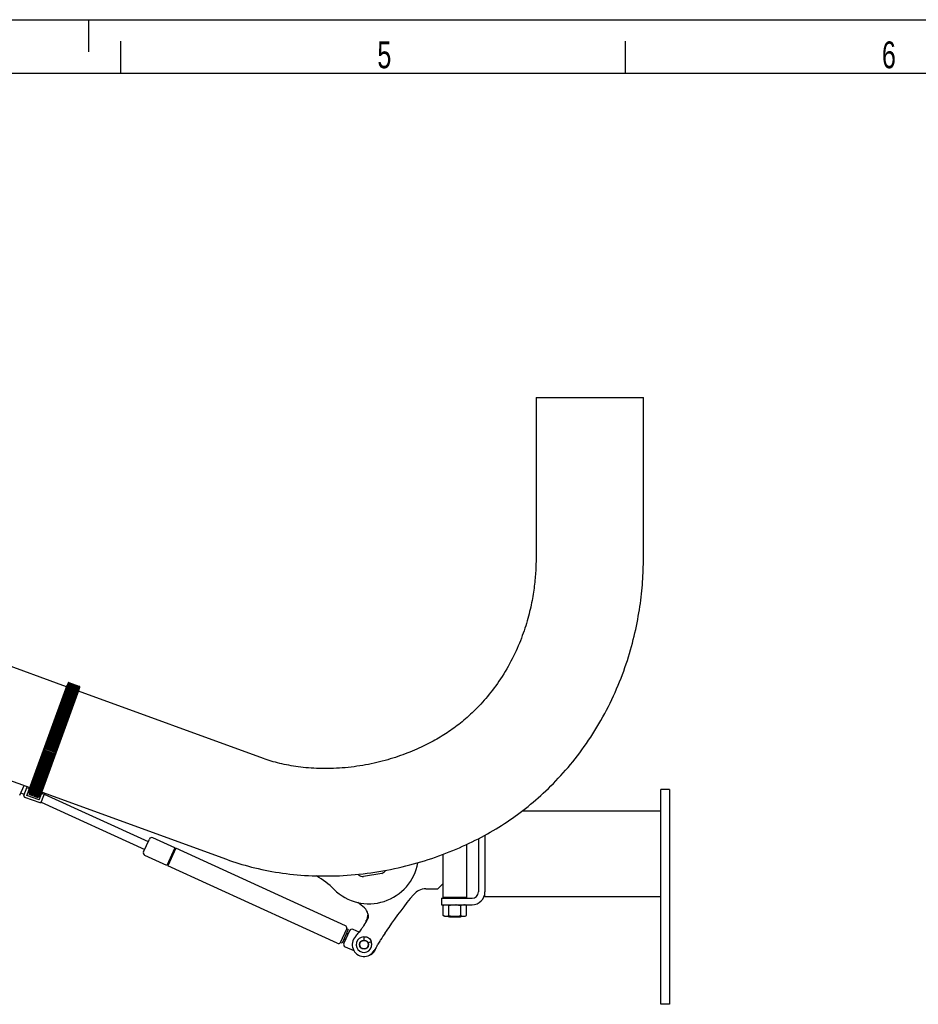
# Model space of a CAD drawing. Extents: x 0 to 594, y 0 to 420.
# Tile 7 of 29: x 204 to 287, y 328 to 420. Entities that reach past the tile are written whole.
import ezdxf

# ---------------------------------------------------------------- set-up
doc = ezdxf.new("R2010")
doc.units = 0
doc.header["$LTSCALE"] = 32.67
for name, color, linetype in [('100-5404_L_DXF_CONTINUOUS_', 7, 'CONTINUOUS'), ('100-5907_DXF_CONTINUOUS_LI', 7, 'CONTINUOUS'), ('100-5911_DXF_CONTINUOUS_LI', 7, 'CONTINUOUS'), ('100-6300-01_DXF_CONTINUOUS', 7, 'CONTINUOUS'), ('100-6300-02_DXF_CONTINUOUS', 7, 'CONTINUOUS'), ('100-6300-04_DXF_CONTINUOUS', 7, 'CONTINUOUS'), ('100-6305-1_DXF_CONTINUOUS_', 7, 'CONTINUOUS'), ('100-6305-2_DXF_CONTINUOUS_', 7, 'CONTINUOUS'), ('100-6306_DXF_CONTINUOUS_LI', 7, 'CONTINUOUS'), ('100-9010_DXF_CONTINUOUS_LI', 7, 'CONTINUOUS'), ('100-9011_DXF_CONTINUOUS_LI', 7, 'CONTINUOUS'), ('104080_2D_DXF_FORMAT', 7, 'CONTINUOUS'), ('104420_DXF_CONTINUOUS_LINE', 7, 'CONTINUOUS'), ('135588_DXF_CONTINUOUS_LINE', 7, 'CONTINUOUS'), ('9908480_DXF_CONTINUOUS_LIN', 7, 'CONTINUOUS'), ('GAS_SPRING_RDXF_CONTINUOUS', 7, 'CONTINUOUS'), ('STAB_K4-D4_DXF_CONTINUOUS_', 7, 'CONTINUOUS')]:
    doc.layers.add(name, color=color, linetype=linetype)
doc.styles.get("Standard").update_dxf_attribs({"font": 'txt', "width": 0.7})

msp = doc.modelspace()

# ---------------------------------------------------------------- linework, layer by layer
at = {"layer": '100-5404_L_DXF_CONTINUOUS_', "color": 7, "linetype": 'CONTINUOUS'}
for centre, radius, start, end in [((236.111, 342.29), 4.632, 225.38397, 349.89241), ((226.837, 332.891), 8.572, 45.38397, 59.17978)]:
    msp.add_arc(centre, radius, start, end, dxfattribs=at)
at = {"layer": '100-5907_DXF_CONTINUOUS_LI', "color": 7, "linetype": 'CONTINUOUS'}
for p, q in [((235.143, 340.363), (235.112, 340.4)), ((237.296, 340.489), (235.613, 340.192))]:
    msp.add_line(p, q, dxfattribs=at)
for centre, start, end in [((235.526, 340.684), 220, 280), ((237.209, 340.981), 280, 334.53476)]:
    msp.add_arc(centre, 0.5, start, end, dxfattribs=at)
at = {"layer": '100-5911_DXF_CONTINUOUS_LI', "color": 7, "linetype": 'CONTINUOUS'}
msp.add_circle((235.647, 333.846), 0.4, dxfattribs=at)
at = {"layer": '100-6300-01_DXF_CONTINUOUS', "color": 7, "linetype": 'CONTINUOUS'}
for p, q in [((264.111, 348.29), (263.311, 348.29)), ((263.311, 328.29), (263.311, 348.29)), ((264.111, 348.29), (264.111, 328.29)), ((264.111, 328.29), (263.311, 328.29))]:
    msp.add_line(p, q, dxfattribs=at)
at = {"layer": '100-6300-02_DXF_CONTINUOUS', "color": 7, "linetype": 'CONTINUOUS'}
for p, q in [((263.311, 346.29), (250.37, 346.29)), ((246.911, 338.29), (246.911, 338.765)), ((263.311, 338.29), (246.911, 338.29))]:
    msp.add_line(p, q, dxfattribs=at)
at = {"layer": '100-6300-04_DXF_CONTINUOUS', "color": 3, "linetype": 'CONTINUOUS'}
for p, q in [((246.911, 344.042), (246.911, 338.765)), ((242.861, 337.565), (245.711, 337.565))]:
    msp.add_line(p, q, dxfattribs=at)
at = {"layer": '100-6300-04_DXF_CONTINUOUS', "color": 7, "linetype": 'CONTINUOUS'}
for p, q in [((246.311, 343.721), (246.311, 338.765)), ((242.861, 338.165), (245.711, 338.165)), ((242.861, 338.165), (242.861, 337.565))]:
    msp.add_line(p, q, dxfattribs=at)
at = {"layer": '100-6300-04_DXF_CONTINUOUS', "color": 3, "linetype": 'CONTINUOUS'}
msp.add_arc((245.711, 338.765), 1.2, 270, 360, dxfattribs=at)
at = {"layer": '100-6300-04_DXF_CONTINUOUS', "color": 7, "linetype": 'CONTINUOUS'}
msp.add_arc((245.711, 338.765), 0.6, 270, 360, dxfattribs=at)
at = {"layer": '100-6305-1_DXF_CONTINUOUS_', "color": 7, "linetype": 'CONTINUOUS'}
for p, q in [((243.011, 339.54), (243.011, 342.253)), ((242.511, 339.04), (243.011, 339.54)), ((241.403, 339.04), (242.511, 339.04)), ((235.855, 336.065), (236.023, 336.324)), ((235.621, 334.57), (235.632, 334.271)), ((236.32, 334.117), (236.041, 334.005))]:
    msp.add_line(p, q, dxfattribs=at)
at = {"layer": '100-6305-1_DXF_CONTINUOUS_', "color": 3, "linetype": 'CONTINUOUS'}
for p, q in [((237.605, 334.929), (237.626, 334.96)), ((237.626, 334.96), (237.631, 334.968))]:
    msp.add_line(p, q, dxfattribs=at)
at = {"layer": '100-6305-1_DXF_CONTINUOUS_', "color": 7, "linetype": 'CONTINUOUS'}
msp.add_circle((235.647, 333.846), 0.425, dxfattribs=at)
for centre, radius, start, end in [((269.405, 314.127), 38, 140.09968, 145.87849), ((241.403, 337.54), 1.5, 90, 140.09968), ((232.273, 333.627), 5, 46.81949, 56.1759), ((235.011, 336.544), 1, 9.5218, 46.81949), ((231.359, 338.489), 5.152, 323.12944, 326.99881), ((231.351, 338.493), 5.161, 327.00572, 333.65039), ((235.304, 336.535), 0.75, 333.68275, 343.66356), ((229.737, 339.385), 7, 316.85905, 320.16651), ((261.062, 319.741), 27.946, 147.00009, 148.64309), ((261.058, 319.743), 27.942, 146.44383, 147), ((257.866, 321.767), 24.163, 145.5273, 146.25943), ((235.647, 333.846), 1.1, 136.85905, 329.86621), ((235.647, 333.846), 0.725, 92.08343, 21.91657), ((269.463, 314.217), 38, 149.05386, 149.86621)]:
    msp.add_arc(centre, radius, start, end, dxfattribs=at)
at = {"layer": '100-6305-1_DXF_CONTINUOUS_', "color": 3, "linetype": 'CONTINUOUS'}
for centre, radius, start, end in [((231.191, 338.229), 5.151, 328.71067, 330.4303), ((231.179, 338.236), 5.165, 330.43147, 333.65079), ((235.135, 336.276), 0.75, 333.68275, 343.66356), ((318.954, 281.346), 97.411, 146.26477, 146.60032)]:
    msp.add_arc(centre, radius, start, end, dxfattribs=at)
msp.add_open_spline([(235.997, 336.709), (235.993, 336.595), (235.961, 336.375), (235.894, 336.164), (235.855, 336.065)], degree=3, knots=[0, 0, 0, 0, 0.51754, 1, 1, 1, 1], dxfattribs=at)
at = {"layer": '100-6305-1_DXF_CONTINUOUS_', "color": 7, "linetype": 'CONTINUOUS'}
for points, knots in [([(235.997, 336.709), (236.007, 336.677), (236.038, 336.552), (236.042, 336.418), (236.023, 336.324)], [0, 0, 0, 0, 0.259571, 1, 1, 1, 1]), ([(235.48, 335.398), (235.452, 335.359), (235.332, 335.191), (235.208, 335.026), (235.112, 334.901)], [0, 0, 0, 0, 0.23391, 1, 1, 1, 1]), ([(235.621, 334.57), (235.701, 334.585), (235.859, 334.588), (236.006, 334.53), (236.066, 334.491)], [0, 0, 0, 0, 0.534266, 1, 1, 1, 1]), ([(236.066, 334.491), (236.126, 334.452), (236.239, 334.341), (236.3, 334.196), (236.32, 334.117)], [0, 0, 0, 0, 0.468582, 1, 1, 1, 1]), ([(236.872, 333.758), (236.9, 333.804), (237.009, 333.979), (237.117, 334.154), (237.198, 334.283)], [0, 0, 0, 0, 0.261774, 1, 1, 1, 1])]:
    msp.add_open_spline(points, degree=3, knots=knots, dxfattribs=at)
at = {"layer": '100-6305-2_DXF_CONTINUOUS_', "color": 7, "linetype": 'CONTINUOUS'}
for p, q in [((245.211, 338.24), (245.211, 343.179)), ((243.011, 338.24), (243.011, 339.54)), ((245.211, 338.24), (243.011, 338.24)), ((243.061, 338.19), (243.011, 338.24)), ((245.161, 338.19), (243.061, 338.19)), ((245.161, 338.19), (245.211, 338.24))]:
    msp.add_line(p, q, dxfattribs=at)
at = {"layer": '100-6306_DXF_CONTINUOUS_LI', "color": 7, "linetype": 'CONTINUOUS'}
for p, q in [((243.516, 338.165), (243.516, 338.19)), ((244.706, 338.165), (244.706, 338.19)), ((243.616, 336.415), (243.546, 336.485)), ((244.621, 336.415), (243.601, 336.415)), ((244.606, 336.415), (244.676, 336.485))]:
    msp.add_line(p, q, dxfattribs=at)
at = {"layer": '100-6306_DXF_CONTINUOUS_LI', "color": 2, "linetype": 'CONTINUOUS'}
for p, q in [((243.601, 336.485), (243.601, 336.415)), ((244.621, 336.485), (244.621, 336.415))]:
    msp.add_line(p, q, dxfattribs=at)
at = {"layer": '100-9010_DXF_CONTINUOUS_LI', "color": 7, "linetype": 'CONTINUOUS'}
for p, q in [((204.578, 348.631), (207.995, 358.02)), ((205.705, 348.22), (209.123, 357.61)), ((203.972, 347.728), (204.274, 348.557)), ((204.528, 348.505), (204.516, 348.474)), ((204.542, 348.542), (204.528, 348.505)), ((204.56, 348.588), (204.542, 348.542)), ((204.58, 348.642), (204.56, 348.588)), ((204.607, 348.711), (204.58, 348.642)), ((203.972, 347.728), (203.97, 347.719)), ((204.031, 347.598), (205.46, 347.078)), ((204.246, 347.743), (204.45, 348.305)), ((205.389, 347.327), (204.246, 347.743)), ((204.494, 347.963), (204.345, 348.018)), ((204.396, 348.099), (204.377, 348.106)), ((204.409, 348.193), (204.424, 348.188)), ((204.446, 348.341), (204.449, 348.339)), ((204.511, 348.008), (204.448, 347.835)), ((205.293, 347.527), (204.448, 347.835)), ((204.449, 348.339), (204.457, 348.334)), ((204.453, 348.318), (204.452, 348.317)), ((204.452, 348.317), (204.452, 348.316)), ((204.452, 348.316), (204.452, 348.315)), ((204.454, 348.323), (204.453, 348.321)), ((204.453, 348.321), (204.453, 348.32)), ((204.453, 348.32), (204.453, 348.319)), ((204.453, 348.319), (204.453, 348.318)), ((204.455, 348.327), (204.454, 348.325)), ((204.454, 348.325), (204.454, 348.323)), ((204.489, 348.409), (204.488, 348.408)), ((204.488, 348.408), (204.488, 348.407)), ((204.488, 348.407), (204.488, 348.407)), ((204.488, 348.407), (204.488, 348.407)), ((204.49, 348.412), (204.489, 348.41)), ((204.489, 348.41), (204.489, 348.409)), ((204.491, 348.414), (204.49, 348.412)), ((204.492, 348.416), (204.491, 348.414)), ((204.494, 348.42), (204.492, 348.416)), ((204.493, 347.96), (205.339, 347.652)), ((204.495, 348.424), (204.494, 348.42)), ((204.498, 348.431), (204.495, 348.424)), ((204.502, 348.439), (204.498, 348.431)), ((204.507, 348.453), (204.502, 348.439)), ((204.516, 348.474), (204.507, 348.453)), ((204.507, 347.999), (205.353, 347.691)), ((205.356, 347.7), (205.293, 347.527)), ((205.489, 347.601), (205.34, 347.656)), ((205.389, 347.327), (205.594, 347.889)), ((205.521, 347.689), (205.503, 347.696)), ((205.553, 347.777), (205.538, 347.782)), ((205.891, 347.969), (205.588, 347.139)), ((205.599, 347.899), (205.6, 347.9)), ((205.6, 347.9), (205.601, 347.901)), ((205.601, 347.902), (205.602, 347.903)), ((205.601, 347.901), (205.601, 347.902)), ((205.602, 347.905), (205.603, 347.907)), ((205.602, 347.903), (205.602, 347.905)), ((205.603, 347.907), (205.604, 347.909)), ((205.604, 347.909), (205.605, 347.911)), ((205.605, 347.911), (205.606, 347.914)), ((205.606, 347.914), (205.608, 347.917)), ((205.607, 347.916), (205.609, 347.915)), ((205.608, 347.917), (205.61, 347.922)), ((205.609, 347.915), (205.616, 347.914)), ((205.61, 347.922), (205.612, 347.928)), ((205.612, 347.928), (205.615, 347.935)), ((205.63, 347.992), (205.631, 347.993)), ((205.63, 347.991), (205.63, 347.992)), ((205.63, 347.991), (205.63, 347.99)), ((205.63, 347.99), (205.63, 347.991)), ((205.63, 347.991), (205.63, 347.991)), ((205.63, 347.991), (205.63, 347.991)), ((205.631, 347.996), (205.632, 347.998)), ((205.631, 347.994), (205.631, 347.996)), ((205.631, 347.993), (205.631, 347.994)), ((205.632, 347.998), (205.633, 348)), ((205.633, 348), (205.634, 348.004)), ((205.634, 348.004), (205.636, 348.009)), ((205.636, 348.009), (205.638, 348.016)), ((205.638, 348.016), (205.641, 348.025)), ((205.641, 348.025), (205.645, 348.039)), ((205.645, 348.039), (205.652, 348.06)), ((205.652, 348.06), (205.663, 348.092)), ((205.663, 348.092), (205.676, 348.131)), ((205.676, 348.131), (205.692, 348.177)), ((205.692, 348.177), (205.711, 348.234)), ((205.711, 348.234), (205.735, 348.301))]:
    msp.add_line(p, q, dxfattribs=at)
for points in [[(208.011, 358.042), (208.01, 358.041), (208.007, 358.038), (208.004, 358.035), (208.001, 358.031), (207.999, 358.028), (207.997, 358.024), (207.995, 358.02)], [(209.123, 357.61), (209.124, 357.614), (209.125, 357.618), (209.125, 357.622), (209.126, 357.627), (209.125, 357.631), (209.125, 357.636), (209.125, 357.637)], [(203.97, 347.719), (203.968, 347.711), (203.967, 347.703), (203.966, 347.694), (203.966, 347.686), (203.967, 347.678), (203.969, 347.67), (203.971, 347.662), (203.973, 347.654), (203.977, 347.646), (203.981, 347.639), (203.985, 347.632), (203.991, 347.626), (203.996, 347.62), (204.002, 347.615), (204.009, 347.61), (204.015, 347.605), (204.022, 347.602), (204.03, 347.598), (204.031, 347.598)], [(204.404, 348.364), (204.405, 348.363), (204.41, 348.361), (204.416, 348.358), (204.421, 348.355), (204.426, 348.353), (204.43, 348.35), (204.435, 348.348), (204.439, 348.345), (204.442, 348.343), (204.446, 348.341)], [(204.452, 348.315), (204.452, 348.314), (204.451, 348.314), (204.451, 348.313), (204.451, 348.313), (204.451, 348.312), (204.451, 348.312), (204.451, 348.311), (204.451, 348.31), (204.451, 348.31), (204.451, 348.309), (204.45, 348.308), (204.45, 348.308), (204.45, 348.307), (204.45, 348.306), (204.45, 348.305), (204.45, 348.304), (204.45, 348.303), (204.45, 348.302), (204.45, 348.3), (204.45, 348.299), (204.45, 348.297), (204.45, 348.295), (204.45, 348.292), (204.451, 348.29), (204.451, 348.287), (204.452, 348.283), (204.454, 348.28), (204.455, 348.276), (204.456, 348.275)], [(204.456, 348.331), (204.456, 348.33), (204.455, 348.327)], [(205.57, 347.87), (205.573, 347.871), (205.577, 347.873), (205.58, 347.875), (205.582, 347.877), (205.585, 347.879), (205.587, 347.88), (205.588, 347.882), (205.589, 347.884), (205.591, 347.885), (205.592, 347.886), (205.592, 347.887), (205.593, 347.888), (205.594, 347.889), (205.594, 347.89), (205.595, 347.891), (205.595, 347.891), (205.596, 347.892), (205.596, 347.893), (205.596, 347.893), (205.597, 347.894), (205.597, 347.894), (205.597, 347.895), (205.598, 347.895), (205.598, 347.896), (205.598, 347.896), (205.598, 347.897), (205.599, 347.897), (205.599, 347.898), (205.599, 347.899)], [(205.616, 347.914), (205.62, 347.914), (205.624, 347.913), (205.628, 347.912), (205.633, 347.912), (205.638, 347.911), (205.643, 347.91), (205.648, 347.908), (205.654, 347.907), (205.66, 347.906), (205.666, 347.904), (205.667, 347.904)], [(205.46, 347.078), (205.468, 347.075), (205.476, 347.074), (205.484, 347.072), (205.492, 347.072), (205.5, 347.072), (205.508, 347.073), (205.516, 347.075), (205.524, 347.077), (205.532, 347.08), (205.54, 347.083), (205.547, 347.087), (205.554, 347.092), (205.56, 347.098), (205.566, 347.103), (205.572, 347.11), (205.577, 347.117), (205.581, 347.124), (205.585, 347.131), (205.588, 347.139)]]:
    msp.add_lwpolyline(points, dxfattribs=at)
for points, knots in [([(204.404, 348.364), (204.39, 348.371), (204.37, 348.383), (204.347, 348.404), (204.335, 348.414), (204.331, 348.42)], [0, 0, 0, 0, 0.504006, 0.753255, 1, 1, 1, 1]), ([(205.759, 347.901), (205.752, 347.898), (205.736, 347.899), (205.705, 347.897), (205.682, 347.9), (205.667, 347.904)], [0, 0, 0, 0, 0.246746, 0.495997, 1, 1, 1, 1])]:
    msp.add_open_spline(points, degree=3, knots=knots, dxfattribs=at)
at = {"layer": '100-9011_DXF_CONTINUOUS_LI', "color": 7, "linetype": 'CONTINUOUS'}
for p, q in [((208.045, 358.135), (204.426, 348.193)), ((204.464, 348.026), (208.177, 358.226)), ((205.404, 347.684), (209.121, 357.897)), ((205.54, 347.787), (209.158, 357.73)), ((208.915, 357.332), (207.976, 357.674)), ((208.931, 357.376), (207.992, 357.718)), ((208.947, 357.419), (208.007, 357.761)), ((208.961, 357.459), (208.022, 357.801)), ((208.976, 357.498), (208.036, 357.84)), ((208.045, 358.137), (208.045, 358.134)), ((208.081, 358.225), (208.046, 358.137)), ((208.989, 357.535), (208.049, 357.877)), ((209.002, 357.57), (208.062, 357.913)), ((209.014, 357.604), (208.075, 357.946)), ((209.026, 357.636), (208.086, 357.978)), ((209.037, 357.666), (208.097, 358.008)), ((209.047, 357.694), (208.107, 358.036)), ((209.057, 357.721), (208.117, 358.063)), ((209.066, 357.745), (208.126, 358.087)), ((209.074, 357.768), (208.134, 358.11)), ((209.082, 357.789), (208.142, 358.131)), ((208.181, 358.239), (208.144, 358.253)), ((209.089, 357.808), (208.149, 358.15)), ((209.095, 357.826), (208.155, 358.168)), ((209.101, 357.841), (208.161, 358.183)), ((209.105, 357.855), (208.166, 358.197)), ((209.11, 357.866), (208.17, 358.208)), ((209.113, 357.876), (208.174, 358.218)), ((208.177, 358.228), (208.181, 358.239)), ((209.116, 357.884), (208.177, 358.226)), ((209.118, 357.89), (208.179, 358.232)), ((209.12, 357.895), (208.18, 358.237)), ((209.121, 357.897), (208.181, 358.239)), ((209.158, 357.884), (209.121, 357.897)), ((209.159, 357.731), (209.158, 357.729)), ((209.159, 357.732), (209.188, 357.822)), ((208.581, 356.414), (207.641, 356.756)), ((208.584, 356.422), (207.644, 356.764)), ((208.587, 356.431), (207.648, 356.773)), ((208.606, 356.482), (207.666, 356.824)), ((208.608, 356.489), (207.669, 356.831)), ((208.611, 356.497), (207.672, 356.839)), ((208.63, 356.549), (207.691, 356.891)), ((208.632, 356.554), (207.692, 356.896)), ((208.635, 356.562), (207.695, 356.904)), ((208.655, 356.617), (207.715, 356.959)), ((208.654, 356.615), (207.715, 356.957)), ((208.658, 356.626), (207.718, 356.968)), ((208.678, 356.679), (207.738, 357.021)), ((208.681, 356.688), (207.741, 357.03)), ((208.7, 356.742), (207.761, 357.084)), ((208.703, 356.748), (207.763, 357.09)), ((208.723, 356.803), (207.783, 357.145)), ((208.724, 356.807), (207.784, 357.149)), ((208.745, 356.865), (207.805, 357.207)), ((208.745, 356.863), (207.805, 357.205)), ((208.766, 356.922), (207.826, 357.264)), ((208.787, 356.979), (207.847, 357.321)), ((208.807, 357.034), (207.867, 357.376)), ((208.826, 357.088), (207.887, 357.43)), ((208.845, 357.14), (207.906, 357.482)), ((208.864, 357.19), (207.924, 357.532)), ((208.881, 357.239), (207.942, 357.581)), ((208.899, 357.287), (207.959, 357.629)), ((208.247, 355.497), (207.308, 355.839)), ((208.259, 355.53), (207.32, 355.872)), ((208.263, 355.541), (207.324, 355.883)), ((208.277, 355.579), (207.338, 355.921)), ((208.289, 355.611), (207.349, 355.953)), ((208.293, 355.621), (207.353, 355.963)), ((208.307, 355.661), (207.367, 356.003)), ((208.318, 355.69), (207.378, 356.032)), ((208.321, 355.701), (207.382, 356.043)), ((208.336, 355.741), (207.397, 356.083)), ((208.346, 355.769), (207.407, 356.111)), ((208.35, 355.779), (207.41, 356.121)), ((208.365, 355.821), (207.426, 356.163)), ((208.374, 355.846), (207.435, 356.188)), ((208.378, 355.856), (207.438, 356.198)), ((208.394, 355.899), (207.454, 356.241)), ((208.402, 355.922), (207.462, 356.264)), ((208.406, 355.932), (207.466, 356.274)), ((208.422, 355.976), (207.482, 356.318)), ((208.429, 355.997), (207.49, 356.339)), ((208.433, 356.007), (207.493, 356.349)), ((208.449, 356.052), (207.51, 356.394)), ((208.456, 356.071), (207.517, 356.413)), ((208.46, 356.081), (207.52, 356.423)), ((208.477, 356.127), (207.537, 356.469)), ((208.483, 356.144), (207.543, 356.486)), ((208.486, 356.154), (207.547, 356.496)), ((208.503, 356.201), (207.564, 356.543)), ((208.509, 356.216), (207.569, 356.558)), ((208.512, 356.225), (207.573, 356.567)), ((208.53, 356.273), (207.59, 356.615)), ((208.534, 356.286), (207.595, 356.628)), ((208.538, 356.295), (207.598, 356.637)), ((208.556, 356.344), (207.616, 356.686)), ((208.56, 356.355), (207.62, 356.697)), ((208.563, 356.364), (207.623, 356.706)), ((207.915, 354.584), (206.975, 354.926)), ((207.919, 354.596), (206.98, 354.938)), ((207.928, 354.621), (206.989, 354.963)), ((207.948, 354.673), (207.008, 355.016)), ((207.952, 354.686), (207.012, 355.028)), ((207.962, 354.712), (207.022, 355.054)), ((207.98, 354.763), (207.04, 355.105)), ((207.984, 354.775), (207.045, 355.117)), ((207.995, 354.802), (207.055, 355.144)), ((208.012, 354.851), (207.073, 355.193)), ((208.017, 354.863), (207.077, 355.205)), ((208.027, 354.892), (207.088, 355.234)), ((208.044, 354.939), (207.105, 355.281)), ((208.049, 354.951), (207.109, 355.293)), ((208.06, 354.981), (207.12, 355.323)), ((208.076, 355.026), (207.136, 355.368)), ((208.08, 355.038), (207.141, 355.38)), ((208.092, 355.069), (207.152, 355.411)), ((208.107, 355.112), (207.168, 355.454)), ((208.112, 355.124), (207.172, 355.466)), ((208.123, 355.157), (207.184, 355.499)), ((208.138, 355.198), (207.199, 355.54)), ((208.143, 355.209), (207.203, 355.551)), ((208.155, 355.243), (207.215, 355.585)), ((208.169, 355.282), (207.229, 355.624)), ((208.173, 355.293), (207.234, 355.635)), ((208.186, 355.328), (207.246, 355.671)), ((208.2, 355.366), (207.26, 355.708)), ((208.204, 355.377), (207.264, 355.719)), ((208.217, 355.413), (207.277, 355.755)), ((208.23, 355.448), (207.29, 355.79)), ((208.234, 355.459), (207.294, 355.801)), ((207.581, 353.666), (206.641, 354.008)), ((207.585, 353.678), (206.646, 354.02)), ((207.611, 353.748), (206.671, 354.09)), ((207.615, 353.761), (206.676, 354.103)), ((207.62, 353.774), (206.681, 354.116)), ((207.645, 353.843), (206.705, 354.185)), ((207.65, 353.855), (206.71, 354.197)), ((207.655, 353.87), (206.716, 354.212)), ((207.68, 353.937), (206.74, 354.279)), ((207.684, 353.95), (206.744, 354.292)), ((207.69, 353.966), (206.75, 354.308)), ((207.714, 354.031), (206.774, 354.373)), ((207.718, 354.043), (206.779, 354.385)), ((207.725, 354.061), (206.785, 354.403)), ((207.748, 354.124), (206.808, 354.466)), ((207.752, 354.137), (206.813, 354.479)), ((207.759, 354.156), (206.819, 354.498)), ((207.782, 354.217), (206.842, 354.559)), ((207.786, 354.23), (206.846, 354.572)), ((207.793, 354.25), (206.854, 354.592)), ((207.815, 354.31), (206.875, 354.652)), ((207.82, 354.322), (206.88, 354.664)), ((207.827, 354.343), (206.888, 354.685)), ((207.849, 354.402), (206.909, 354.744)), ((207.853, 354.414), (206.913, 354.756)), ((207.861, 354.437), (206.922, 354.779)), ((207.882, 354.493), (206.942, 354.835)), ((207.886, 354.505), (206.947, 354.847)), ((207.895, 354.529), (206.955, 354.871)), ((207.261, 352.787), (206.321, 353.129)), ((207.266, 352.8), (206.326, 353.142)), ((207.296, 352.884), (206.356, 353.226)), ((207.301, 352.897), (206.361, 353.239)), ((207.301, 352.898), (206.362, 353.24)), ((207.331, 352.98), (206.392, 353.322)), ((207.336, 352.993), (206.396, 353.335)), ((207.337, 352.996), (206.397, 353.338)), ((207.366, 353.077), (206.427, 353.419)), ((207.371, 353.09), (206.432, 353.432)), ((207.373, 353.094), (206.433, 353.436)), ((207.402, 353.173), (206.462, 353.515)), ((207.406, 353.186), (206.467, 353.528)), ((207.408, 353.192), (206.469, 353.534)), ((207.437, 353.27), (206.497, 353.612)), ((207.441, 353.283), (206.502, 353.625)), ((207.444, 353.289), (206.504, 353.631)), ((207.472, 353.366), (206.532, 353.708)), ((207.476, 353.379), (206.537, 353.721)), ((207.479, 353.387), (206.54, 353.729)), ((207.507, 353.462), (206.567, 353.804)), ((207.511, 353.475), (206.572, 353.817)), ((207.515, 353.484), (206.575, 353.826)), ((207.541, 353.557), (206.602, 353.899)), ((207.546, 353.57), (206.606, 353.912)), ((207.55, 353.581), (206.61, 353.923)), ((207.576, 353.653), (206.636, 353.995)), ((206.911, 351.826), (205.971, 352.168)), ((206.946, 351.922), (206.007, 352.264)), ((206.981, 352.017), (206.041, 352.359)), ((206.981, 352.019), (206.042, 352.361)), ((207.015, 352.112), (206.076, 352.455)), ((207.017, 352.116), (206.077, 352.458)), ((207.05, 352.208), (206.111, 352.55)), ((207.052, 352.213), (206.112, 352.555)), ((207.085, 352.305), (206.146, 352.647)), ((207.088, 352.311), (206.148, 352.653)), ((207.12, 352.401), (206.181, 352.743)), ((207.123, 352.408), (206.184, 352.75)), ((207.156, 352.497), (206.216, 352.839)), ((207.159, 352.506), (206.219, 352.848)), ((207.191, 352.594), (206.251, 352.936)), ((207.194, 352.604), (206.255, 352.946)), ((207.226, 352.69), (206.286, 353.032)), ((207.23, 352.702), (206.29, 353.044)), ((206.603, 350.978), (205.663, 351.32)), ((206.636, 351.07), (205.696, 351.412)), ((206.67, 351.163), (205.73, 351.505)), ((206.704, 351.256), (205.764, 351.598)), ((206.738, 351.35), (205.798, 351.692)), ((206.772, 351.444), (205.832, 351.786)), ((206.807, 351.539), (205.867, 351.881)), ((206.841, 351.634), (205.902, 351.976)), ((206.876, 351.73), (205.936, 352.072)), ((206.253, 350.018), (205.313, 350.36)), ((206.283, 350.101), (205.344, 350.443)), ((206.314, 350.184), (205.374, 350.526)), ((206.345, 350.269), (205.405, 350.611)), ((206.376, 350.355), (205.436, 350.697)), ((206.407, 350.442), (205.468, 350.784)), ((206.439, 350.529), (205.499, 350.871)), ((206.471, 350.617), (205.532, 350.959)), ((206.504, 350.706), (205.564, 351.048)), ((206.536, 350.796), (205.597, 351.138)), ((206.569, 350.887), (205.63, 351.229)), ((205.923, 349.112), (204.984, 349.454)), ((205.948, 349.181), (205.009, 349.523)), ((205.974, 349.251), (205.034, 349.593)), ((206, 349.322), (205.06, 349.664)), ((206.026, 349.394), (205.087, 349.736)), ((206.053, 349.468), (205.113, 349.81)), ((206.08, 349.543), (205.141, 349.885)), ((206.108, 349.62), (205.168, 349.962)), ((206.136, 349.697), (205.197, 350.039)), ((206.165, 349.776), (205.225, 350.118)), ((206.194, 349.855), (205.254, 350.197)), ((206.223, 349.936), (205.284, 350.278)), ((205.581, 348.17), (204.641, 348.512)), ((205.596, 348.213), (204.656, 348.555)), ((205.612, 348.257), (204.673, 348.599)), ((205.629, 348.303), (204.689, 348.645)), ((205.646, 348.351), (204.707, 348.693)), ((205.664, 348.4), (204.725, 348.742)), ((205.683, 348.451), (204.743, 348.793)), ((205.702, 348.504), (204.762, 348.846)), ((205.722, 348.558), (204.782, 348.9)), ((205.742, 348.613), (204.802, 348.955)), ((205.763, 348.67), (204.823, 349.013)), ((205.784, 348.729), (204.844, 349.071)), ((205.806, 348.789), (204.866, 349.131)), ((205.828, 348.851), (204.889, 349.193)), ((205.851, 348.914), (204.912, 349.256)), ((205.875, 348.979), (204.935, 349.321)), ((205.899, 349.045), (204.959, 349.387)), ((204.396, 348.101), (204.425, 348.19)), ((205.44, 347.67), (204.427, 348.038)), ((205.404, 347.684), (204.464, 348.026)), ((205.405, 347.687), (204.465, 348.029)), ((205.406, 347.691), (204.467, 348.033)), ((205.409, 347.698), (204.469, 348.04)), ((205.412, 347.706), (204.472, 348.048)), ((205.415, 347.716), (204.476, 348.058)), ((205.42, 347.728), (204.48, 348.07)), ((205.425, 347.742), (204.485, 348.084)), ((205.431, 347.758), (204.491, 348.1)), ((205.437, 347.776), (204.497, 348.118)), ((205.444, 347.795), (204.504, 348.137)), ((205.452, 347.817), (204.512, 348.159)), ((205.46, 347.84), (204.521, 348.182)), ((205.469, 347.865), (204.53, 348.207)), ((205.479, 347.892), (204.54, 348.234)), ((205.49, 347.92), (204.55, 348.262)), ((205.501, 347.951), (204.561, 348.293)), ((205.512, 347.983), (204.573, 348.325)), ((205.525, 348.017), (204.585, 348.359)), ((205.538, 348.053), (204.598, 348.395)), ((205.551, 348.09), (204.612, 348.432)), ((205.566, 348.129), (204.626, 348.471)), ((205.539, 347.785), (205.504, 347.698))]:
    msp.add_line(p, q, dxfattribs=at)
for points in [[(208.144, 358.253), (208.142, 358.254), (208.138, 358.255), (208.134, 358.255), (208.13, 358.256), (208.125, 358.256), (208.121, 358.255), (208.116, 358.255), (208.112, 358.254), (208.108, 358.252), (208.104, 358.25), (208.1, 358.248), (208.097, 358.245), (208.093, 358.242), (208.09, 358.239), (208.087, 358.236), (208.085, 358.232), (208.082, 358.228), (208.081, 358.225)], [(209.188, 357.822), (209.189, 357.825), (209.19, 357.829), (209.191, 357.833), (209.191, 357.837), (209.191, 357.841), (209.19, 357.844), (209.189, 357.848), (209.188, 357.852), (209.187, 357.856), (209.185, 357.86), (209.184, 357.863), (209.181, 357.866), (209.179, 357.869), (209.176, 357.872), (209.173, 357.875), (209.17, 357.877), (209.167, 357.879), (209.164, 357.881), (209.16, 357.883), (209.158, 357.884)], [(204.396, 348.101), (204.395, 348.097), (204.394, 348.093), (204.394, 348.088), (204.394, 348.084), (204.394, 348.079), (204.395, 348.075), (204.396, 348.071), (204.398, 348.067), (204.399, 348.063), (204.402, 348.059), (204.404, 348.055), (204.407, 348.052), (204.41, 348.049), (204.413, 348.046), (204.417, 348.043), (204.421, 348.041), (204.425, 348.039), (204.427, 348.038)], [(205.44, 347.67), (205.443, 347.669), (205.446, 347.668), (205.45, 347.667), (205.454, 347.667), (205.458, 347.667), (205.462, 347.667), (205.466, 347.667), (205.47, 347.668), (205.473, 347.669), (205.477, 347.671), (205.481, 347.672), (205.484, 347.674), (205.487, 347.677), (205.49, 347.679), (205.493, 347.682), (205.496, 347.685), (205.498, 347.688), (205.5, 347.691), (205.502, 347.695), (205.504, 347.698)]]:
    msp.add_lwpolyline(points, dxfattribs=at)
at = {"layer": '104080_2D_DXF_FORMAT', "color": 7, "linetype": 'CONTINUOUS'}
for p, q in [((0, 420), (594, 420)), ((210, 417), (210, 420)), ((213, 415), (213, 418)), ((260, 415), (260, 418)), ((589, 415), (25, 415))]:
    msp.add_line(p, q, dxfattribs=at)
at = {"layer": '104420_DXF_CONTINUOUS_LINE', "color": 7, "linetype": 'CONTINUOUS'}
for p, q in [((251.671, 384.807), (261.671, 384.807)), ((251.671, 384.807), (251.671, 369.807)), ((261.671, 369.807), (261.671, 384.807)), ((207.939, 357.865), (165.84, 373.187)), ((162.425, 363.789), (204.514, 348.47)), ((226.273, 351.192), (209.066, 357.454)), ((205.651, 348.056), (222.852, 341.795))]:
    msp.add_line(p, q, dxfattribs=at)
for points in [[(222.852, 341.795), (223.119, 341.7), (223.404, 341.602), (223.692, 341.507), (223.983, 341.415), (224.278, 341.326), (224.575, 341.24), (224.876, 341.157), (225.181, 341.077), (225.488, 341.001), (225.799, 340.928), (226.113, 340.858), (226.43, 340.791), (226.75, 340.728), (227.074, 340.669), (227.401, 340.613), (227.73, 340.561), (228.063, 340.512), (228.398, 340.468), (228.737, 340.427), (229.078, 340.39), (229.422, 340.357), (229.768, 340.328), (230.117, 340.303), (230.469, 340.282), (230.823, 340.266), (231.179, 340.253), (231.537, 340.245), (231.897, 340.242), (232.258, 340.243), (232.621, 340.248), (232.986, 340.257), (233.352, 340.271), (233.718, 340.29), (234.086, 340.312), (234.454, 340.34), (234.822, 340.372), (235.191, 340.408), (235.56, 340.449), (235.928, 340.494), (236.296, 340.543), (236.664, 340.597), (237.03, 340.655), (237.395, 340.718), (237.76, 340.784), (238.122, 340.855), (238.483, 340.93), (238.842, 341.008), (239.198, 341.091), (239.553, 341.177), (239.906, 341.267), (240.256, 341.361), (240.603, 341.458), (240.948, 341.559), (241.29, 341.663), (241.629, 341.77), (241.964, 341.881), (242.297, 341.995), (242.626, 342.111), (242.953, 342.231), (243.275, 342.354), (243.594, 342.479), (243.91, 342.607), (244.222, 342.738), (244.53, 342.871), (244.835, 343.006), (245.136, 343.144), (245.433, 343.284), (245.726, 343.426), (246.016, 343.57), (246.302, 343.717), (246.584, 343.865), (246.863, 344.016), (247.138, 344.168), (247.41, 344.323), (247.678, 344.479), (247.943, 344.638), (248.204, 344.798), (248.463, 344.96), (248.718, 345.124), (248.97, 345.29), (249.22, 345.459), (249.468, 345.63), (249.713, 345.804), (249.957, 345.981), (250.2, 346.161), (250.442, 346.345), (250.683, 346.532), (250.923, 346.723), (251.162, 346.918), (251.401, 347.116), (251.639, 347.32), (251.877, 347.527), (252.114, 347.738), (252.35, 347.954), (252.586, 348.175), (252.82, 348.399), (253.054, 348.628), (253.286, 348.862), (253.517, 349.1), (253.747, 349.342), (253.976, 349.589), (254.203, 349.84), (254.428, 350.095), (254.652, 350.355), (254.873, 350.619), (255.093, 350.887), (255.311, 351.16), (255.526, 351.437), (255.739, 351.718), (255.95, 352.003), (256.158, 352.292), (256.364, 352.585), (256.567, 352.882), (256.766, 353.182), (256.963, 353.486), (257.157, 353.794), (257.347, 354.105), (257.533, 354.419), (257.716, 354.735), (257.895, 355.054), (258.071, 355.376), (258.242, 355.699), (258.409, 356.025), (258.572, 356.352), (258.73, 356.68), (258.884, 357.01), (259.034, 357.341), (259.179, 357.672), (259.32, 358.004), (259.456, 358.336), (259.587, 358.668), (259.714, 359), (259.836, 359.331), (259.954, 359.662), (260.067, 359.991), (260.176, 360.319), (260.28, 360.647), (260.379, 360.973), (260.474, 361.297), (260.565, 361.62), (260.652, 361.942), (260.734, 362.261), (260.812, 362.579), (260.887, 362.894), (260.957, 363.207), (261.023, 363.519), (261.086, 363.828), (261.145, 364.134), (261.2, 364.439), (261.252, 364.742), (261.301, 365.042), (261.346, 365.34), (261.388, 365.636), (261.426, 365.929), (261.462, 366.221), (261.494, 366.51), (261.524, 366.797), (261.55, 367.082), (261.574, 367.365), (261.595, 367.645), (261.613, 367.924), (261.629, 368.2), (261.642, 368.475), (261.653, 368.748), (261.661, 369.019), (261.667, 369.288), (261.67, 369.555), (261.671, 369.807)], [(251.671, 369.807), (251.67, 369.661), (251.669, 369.498), (251.666, 369.335), (251.661, 369.169), (251.655, 369.003), (251.648, 368.835), (251.64, 368.665), (251.629, 368.493), (251.618, 368.32), (251.605, 368.145), (251.59, 367.968), (251.573, 367.79), (251.555, 367.609), (251.535, 367.426), (251.512, 367.242), (251.488, 367.055), (251.462, 366.866), (251.434, 366.675), (251.404, 366.482), (251.372, 366.287), (251.337, 366.09), (251.3, 365.891), (251.261, 365.69), (251.219, 365.487), (251.174, 365.281), (251.127, 365.073), (251.076, 364.862), (251.023, 364.649), (250.967, 364.433), (250.907, 364.215), (250.844, 363.995), (250.778, 363.772), (250.708, 363.547), (250.635, 363.319), (250.558, 363.09), (250.478, 362.859), (250.394, 362.627), (250.306, 362.392), (250.214, 362.157), (250.118, 361.92), (250.018, 361.681), (249.914, 361.443), (249.806, 361.203), (249.694, 360.963), (249.578, 360.723), (249.457, 360.483), (249.333, 360.243), (249.205, 360.004), (249.073, 359.766), (248.938, 359.53), (248.8, 359.296), (248.659, 359.065), (248.515, 358.836), (248.369, 358.612), (248.221, 358.392), (248.072, 358.176), (247.921, 357.965), (247.77, 357.758), (247.617, 357.556), (247.463, 357.357), (247.308, 357.164), (247.152, 356.974), (246.996, 356.789), (246.839, 356.608), (246.681, 356.43), (246.523, 356.257), (246.364, 356.088), (246.204, 355.923), (246.045, 355.762), (245.886, 355.604), (245.726, 355.451), (245.567, 355.302), (245.408, 355.157), (245.249, 355.015), (245.091, 354.878), (244.934, 354.744), (244.777, 354.614), (244.621, 354.488), (244.466, 354.365), (244.312, 354.246), (244.157, 354.129), (244.004, 354.016), (243.851, 353.906), (243.697, 353.798), (243.544, 353.692), (243.389, 353.588), (243.233, 353.486), (243.076, 353.385), (242.916, 353.285), (242.755, 353.186), (242.59, 353.088), (242.423, 352.991), (242.253, 352.894), (242.079, 352.797), (241.902, 352.701), (241.721, 352.606), (241.536, 352.511), (241.347, 352.416), (241.155, 352.323), (240.96, 352.23), (240.761, 352.139), (240.558, 352.048), (240.352, 351.959), (240.143, 351.87), (239.93, 351.784), (239.714, 351.698), (239.494, 351.614), (239.27, 351.531), (239.043, 351.45), (238.812, 351.371), (238.578, 351.293), (238.339, 351.218), (238.098, 351.144), (237.853, 351.072), (237.604, 351.003), (237.353, 350.936), (237.099, 350.871), (236.842, 350.809), (236.583, 350.75), (236.321, 350.694), (236.057, 350.64), (235.792, 350.59), (235.524, 350.543), (235.255, 350.498), (234.985, 350.458), (234.714, 350.42), (234.442, 350.386), (234.169, 350.356), (233.896, 350.329), (233.623, 350.305), (233.35, 350.286), (233.078, 350.27), (232.806, 350.257), (232.536, 350.248), (232.267, 350.243), (232, 350.242), (231.736, 350.244), (231.475, 350.249), (231.217, 350.258), (230.963, 350.27), (230.713, 350.286), (230.466, 350.304), (230.224, 350.325), (229.986, 350.349), (229.751, 350.376), (229.52, 350.406), (229.293, 350.438), (229.069, 350.473), (228.848, 350.51), (228.631, 350.55), (228.417, 350.592), (228.207, 350.636), (227.999, 350.683), (227.794, 350.731), (227.593, 350.782), (227.394, 350.835), (227.199, 350.89), (227.006, 350.948), (226.815, 351.007), (226.627, 351.068), (226.442, 351.132), (226.273, 351.192)]]:
    msp.add_lwpolyline(points, dxfattribs=at)
at = {"layer": '135588_DXF_CONTINUOUS_LINE', "color": 7, "linetype": 'CONTINUOUS'}
for p, q in [((215.112, 342.491), (215.652, 343.673)), ((218.03, 342.862), (215.983, 343.797)), ((217.282, 341.225), (215.235, 342.159)), ((218.03, 342.862), (217.282, 341.225)), ((218.121, 342.82), (217.373, 341.183)), ((218.1, 342.775), (218.009, 342.816)), ((233.908, 335.611), (218.121, 342.82)), ((217.394, 341.229), (217.303, 341.27)), ((233.16, 333.973), (217.373, 341.183)), ((233.466, 334.054), (234.047, 335.327)), ((234.184, 335.265), (233.602, 333.991)), ((234.154, 334.839), (234.018, 334.901)), ((234.184, 335.265), (234.047, 335.327)), ((233.602, 333.991), (233.466, 334.054)), ((233.905, 334.293), (233.768, 334.355))]:
    msp.add_line(p, q, dxfattribs=at)
at = {"layer": '135588_DXF_CONTINUOUS_LINE', "color": 2, "linetype": 'CONTINUOUS'}
for p, q in [((234.133, 334.793), (233.997, 334.855)), ((233.926, 334.338), (233.789, 334.401))]:
    msp.add_line(p, q, dxfattribs=at)
at = {"layer": '135588_DXF_CONTINUOUS_LINE', "color": 7, "linetype": 'CONTINUOUS'}
for centre, start, end in [((215.879, 343.569), 65.45452, 155.45452), ((215.339, 342.387), 155.45452, 245.45452), ((233.804, 335.383), 346.99148, 65.45452), ((233.264, 334.201), 245.45452, 323.91756)]:
    msp.add_arc(centre, 0.25, start, end, dxfattribs=at)
at = {"layer": '9908480_DXF_CONTINUOUS_LIN', "color": 7, "linetype": 'CONTINUOUS'}
for p, q in [((243.014, 337.48), (243.161, 337.565)), ((245.208, 337.48), (245.061, 337.565)), ((243.014, 336.57), (243.014, 337.48)), ((243.562, 336.57), (243.562, 337.48)), ((244.659, 336.57), (244.659, 337.48)), ((245.208, 336.57), (245.208, 337.48)), ((243.161, 336.485), (243.014, 336.57)), ((243.161, 336.485), (245.061, 336.485)), ((245.061, 336.485), (245.208, 336.57))]:
    msp.add_line(p, q, dxfattribs=at)
for centre, radius, start, end in [((244.109, 335.886), 1.679, 86.28076, 86.55637), ((244.933, 337.147), 0.418, 82.56868, 89.96828), ((244.931, 337.129), 0.436, 80.20229, 82.58483)]:
    msp.add_arc(centre, radius, start, end, dxfattribs=at)
for points, knots in [([(243.014, 337.48), (243.057, 337.505), (243.144, 337.548), (243.241, 337.565), (243.288, 337.565)], [0, 0, 0, 0, 0.514931, 1, 1, 1, 1]), ([(243.288, 337.565), (243.335, 337.565), (243.432, 337.548), (243.519, 337.505), (243.562, 337.48)], [0, 0, 0, 0, 0.485069, 1, 1, 1, 1]), ([(243.562, 337.48), (243.651, 337.506), (243.832, 337.549), (244.018, 337.565), (244.111, 337.565)], [0, 0, 0, 0, 0.500104, 1, 1, 1, 1]), ([(244.659, 337.48), (244.702, 337.505), (244.79, 337.548), (244.887, 337.565), (244.933, 337.565)], [0, 0, 0, 0, 0.514931, 1, 1, 1, 1]), ([(245.005, 337.559), (245.022, 337.556), (245.093, 337.539), (245.16, 337.508), (245.208, 337.48)], [0, 0, 0, 0, 0.241642, 1, 1, 1, 1]), ([(243.014, 336.57), (243.057, 336.545), (243.144, 336.503), (243.241, 336.485), (243.288, 336.485)], [0, 0, 0, 0, 0.514931, 1, 1, 1, 1]), ([(243.288, 336.485), (243.335, 336.485), (243.432, 336.503), (243.519, 336.545), (243.562, 336.57)], [0, 0, 0, 0, 0.485069, 1, 1, 1, 1]), ([(243.562, 336.57), (243.651, 336.544), (243.832, 336.501), (244.018, 336.485), (244.111, 336.485)], [0, 0, 0, 0, 0.500104, 1, 1, 1, 1]), ([(244.111, 336.485), (244.203, 336.485), (244.389, 336.501), (244.57, 336.544), (244.659, 336.57)], [0, 0, 0, 0, 0.499896, 1, 1, 1, 1]), ([(244.659, 336.57), (244.702, 336.545), (244.79, 336.503), (244.887, 336.485), (244.933, 336.485)], [0, 0, 0, 0, 0.514931, 1, 1, 1, 1]), ([(244.933, 336.485), (244.98, 336.485), (245.077, 336.503), (245.165, 336.545), (245.208, 336.57)], [0, 0, 0, 0, 0.485069, 1, 1, 1, 1])]:
    msp.add_open_spline(points, degree=3, knots=knots, dxfattribs=at)
msp.add_open_spline([(244.218, 337.562), (244.367, 337.552), (244.516, 337.522), (244.659, 337.48)], degree=3, dxfattribs=at)
at = {"layer": 'GAS_SPRING_RDXF_CONTINUOUS', "color": 7, "linetype": 'CONTINUOUS'}
for p, q in [((203.667, 347.992), (204.011, 347.835)), ((205.855, 347.872), (215.548, 343.446)), ((205.579, 347.119), (215.216, 342.718))]:
    msp.add_line(p, q, dxfattribs=at)
at = {"layer": 'STAB_K4-D4_DXF_CONTINUOUS_', "color": 7, "linetype": 'CONTINUOUS'}
for p, q in [((203.572, 347.785), (203.975, 348.666)), ((234.29, 335.137), (233.768, 333.995)), ((235.191, 335.005), (234.627, 335.263)), ((233.894, 333.658), (234.698, 333.291))]:
    msp.add_line(p, q, dxfattribs=at)
for centre, radius, start, end in [((234.522, 335.031), 0.254, 65.45452, 155.45452), ((234, 333.889), 0.254, 155.45452, 245.45452), ((235.896, 333.713), 0.882, 287.04252, 351.54117)]:
    msp.add_arc(centre, radius, start, end, dxfattribs=at)

# ---------------------------------------------------------------- texts
at = {"layer": '104080_2D_DXF_FORMAT', "color": 2, "linetype": 'CONTINUOUS', "char_height": 2.5, "attachment_point": 1}
for s, insert, width in [('5', (236.891, 417.977), 2.67857), ('6', (283.891, 417.977), 2.94643)]:
    msp.add_mtext(s, dxfattribs=dict(at, insert=insert, width=width))

doc.saveas('drawing.dxf')
